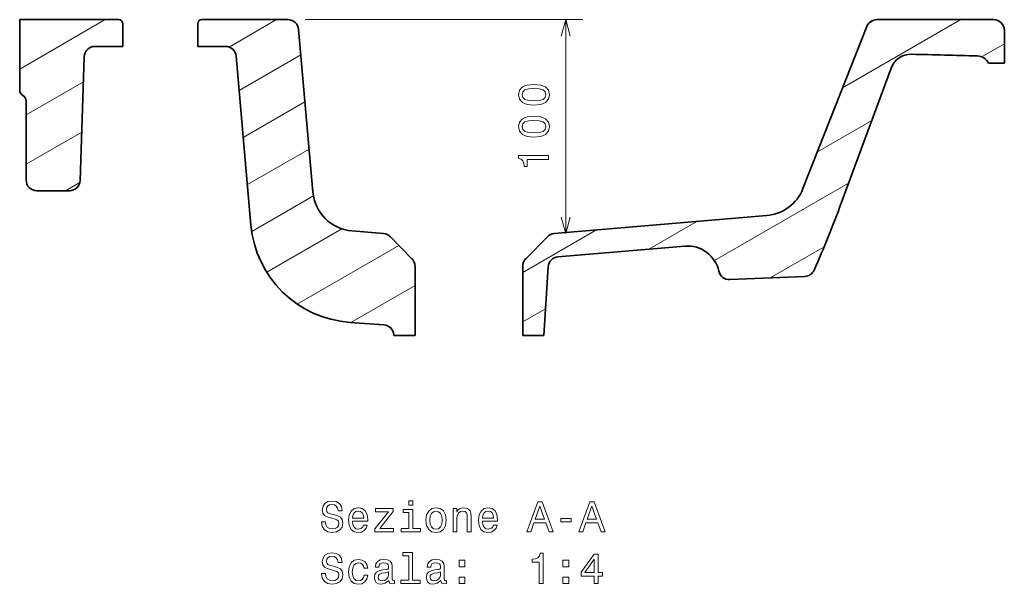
# Model space of a CAD drawing. Extents: x 30 to 413, y 35 to 278.
# Tile 3 of 3: x 298 to 413, y 193 to 259. Entities that reach past the tile are written whole.
import ezdxf

# ---------------------------------------------------------------- set-up
doc = ezdxf.new("R2010")
doc.units = 0

msp = doc.modelspace()

# ---------------------------------------------------------------- linework, layer by layer
at = {"color": 7, "lineweight": 35, "ltscale": 0.288925}
msp.add_line((298.26, 259.03), (309.81, 259.03), dxfattribs=at)
at = {"color": 7, "lineweight": 35, "ltscale": 0.205024}
msp.add_line((298.26, 259.03), (298.26, 250.83), dxfattribs=at)
at = {"color": 7, "lineweight": 13, "ltscale": 0.288675}
msp.add_line((298.26, 253.25), (308.26, 259.03), dxfattribs=at)
at = {"color": 7, "lineweight": 35, "ltscale": 0.251189}
msp.add_line((319.56, 259.03), (329.61, 259.03), dxfattribs=at)
at = {"color": 7, "lineweight": 13, "ltscale": 0.159718}
msp.add_line((322.72, 255.83), (328.26, 259.03), dxfattribs=at)
at = {"color": 7, "lineweight": 13}
for p, q in [((331.61, 259.03), (364.07, 259.03)), ((362.07, 234.03), (362.07, 259.03))]:
    msp.add_line(p, q, dxfattribs=at)
at = {"color": 7, "lineweight": 13, "ltscale": 0.398778}
msp.add_line((394.44, 251.05), (408.26, 259.03), dxfattribs=at)
at = {"color": 7, "lineweight": 13, "ltscale": 0.021553}
msp.add_line((397.48, 258.58), (398.22, 259.01), dxfattribs=at)
at = {"color": 7, "lineweight": 35, "ltscale": 0.341229}
msp.add_line((398.44, 259.03), (412.09, 259.03), dxfattribs=at)
at = {"color": 7, "lineweight": 35, "ltscale": 0.065625}
for p, q in [((310.31, 258.53), (310.31, 255.9)), ((319.06, 258.53), (319.06, 255.9))]:
    msp.add_line(p, q, dxfattribs=at)
at = {"color": 7, "lineweight": 35, "ltscale": 0.476763}
msp.add_line((332.52, 238.89), (330.86, 257.89), dxfattribs=at)
at = {"color": 7, "lineweight": 35}
for p, q in [((389.8, 239.28), (397.27, 258.24)), ((360.73, 234.03), (385.57, 236.13))]:
    msp.add_line(p, q, dxfattribs=at)
at = {"color": 7, "lineweight": 35, "ltscale": 0.095398}
msp.add_line((413.34, 257.78), (413.34, 253.96), dxfattribs=at)
at = {"color": 7, "lineweight": 35, "ltscale": 0.081297}
for p, q in [((307.06, 255.9), (310.31, 255.9)), ((319.06, 255.9), (322.32, 255.9))]:
    msp.add_line(p, q, dxfattribs=at)
at = {"color": 7, "lineweight": 13, "ltscale": 0.075655}
msp.add_line((410.72, 254.67), (413.34, 256.19), dxfattribs=at)
at = {"color": 7, "lineweight": 35, "ltscale": 0.361777}
msp.add_line((305.81, 254.7), (305.31, 240.23), dxfattribs=at)
at = {"color": 7, "lineweight": 35, "ltscale": 0.495361}
msp.add_line((323.56, 254.76), (325.29, 235.02), dxfattribs=at)
at = {"color": 7, "lineweight": 13, "ltscale": 0.207995}
for p, q in [((323.91, 250.74), (331.12, 254.9)), ((324.39, 245.25), (331.6, 249.41))]:
    msp.add_line(p, q, dxfattribs=at)
at = {"color": 7, "lineweight": 35, "ltscale": 0.0001221}
msp.add_line((402.5, 254.99), (402.5, 254.99), dxfattribs=at)
at = {"color": 7, "lineweight": 35, "ltscale": 0.420632}
msp.add_line((400.1, 253.36), (394.27, 237.58), dxfattribs=at)
at = {"color": 7, "lineweight": 35, "ltscale": 0.046381}
msp.add_line((411.48, 253.96), (413.34, 253.96), dxfattribs=at)
at = {"color": 7, "lineweight": 13, "ltscale": 0.193533}
msp.add_line((299.01, 247.91), (305.71, 251.78), dxfattribs=at)
at = {"color": 7, "lineweight": 35, "ltscale": 0.23125}
msp.add_line((299.01, 249.53), (299.01, 240.28), dxfattribs=at)
at = {"color": 7, "lineweight": 13, "ltscale": 0.183023}
msp.add_line((391.5, 243.58), (397.84, 247.24), dxfattribs=at)
at = {"color": 7, "lineweight": 13, "ltscale": 0.187593}
msp.add_line((299.01, 242.14), (305.5, 245.89), dxfattribs=at)
at = {"color": 7, "lineweight": 13, "ltscale": 0.207994}
msp.add_line((324.87, 239.75), (332.08, 243.91), dxfattribs=at)
at = {"color": 7, "lineweight": 13, "ltscale": 0.047848}
msp.add_line((303.62, 239.03), (305.27, 239.98), dxfattribs=at)
at = {"color": 7, "lineweight": 13, "ltscale": 0.452078}
msp.add_line((379.46, 230.86), (395.12, 239.9), dxfattribs=at)
at = {"color": 7, "lineweight": 35, "ltscale": 0.09504}
msp.add_line((304.06, 239.03), (300.26, 239.03), dxfattribs=at)
at = {"color": 7, "lineweight": 13, "ltscale": 0.207967}
msp.add_line((325.38, 234.27), (332.58, 238.43), dxfattribs=at)
at = {"color": 7, "lineweight": 13, "ltscale": 0.161732}
msp.add_line((371.8, 232.21), (377.4, 235.44), dxfattribs=at)
at = {"color": 7, "lineweight": 13, "ltscale": 0.253693}
msp.add_line((327.13, 229.51), (335.92, 234.58), dxfattribs=at)
at = {"color": 7, "lineweight": 35, "ltscale": 0.093044}
msp.add_line((340.79, 234.03), (337.08, 234.34), dxfattribs=at)
at = {"color": 7, "lineweight": 35, "ltscale": 0.089846}
for p, q in [((344.1, 231.09), (341.59, 233.66)), ((357.41, 231.09), (359.93, 233.66))]:
    msp.add_line(p, q, dxfattribs=at)
at = {"color": 7, "lineweight": 13, "ltscale": 0.249214}
msp.add_line((357.05, 229.46), (365.68, 234.45), dxfattribs=at)
at = {"color": 7, "lineweight": 13, "ltscale": 0.343075}
msp.add_line((330.69, 225.79), (342.57, 232.65), dxfattribs=at)
at = {"color": 7, "lineweight": 35, "ltscale": 0.372136}
msp.add_line((361.16, 231.3), (375.99, 232.56), dxfattribs=at)
at = {"color": 7, "lineweight": 13, "ltscale": 0.181616}
msp.add_line((385.98, 228.84), (392.27, 232.47), dxfattribs=at)
at = {"color": 7, "lineweight": 35, "ltscale": 0.202225}
for p, q in [((344.46, 230.22), (344.46, 222.13)), ((357.05, 230.22), (357.05, 222.13))]:
    msp.add_line(p, q, dxfattribs=at)
at = {"color": 7, "lineweight": 35, "ltscale": 0.200578}
msp.add_line((360.02, 230.13), (359.53, 222.13), dxfattribs=at)
at = {"color": 7, "lineweight": 35, "ltscale": 2.97081e-05}
msp.add_line((391.11, 229.75), (391.11, 229.75), dxfattribs=at)
at = {"color": 7, "lineweight": 13, "ltscale": 0.216678}
msp.add_line((336.96, 223.64), (344.46, 227.97), dxfattribs=at)
at = {"color": 7, "lineweight": 35, "ltscale": 0.219397}
msp.add_line((381.25, 228.65), (390.01, 229.01), dxfattribs=at)
at = {"color": 7, "lineweight": 13, "ltscale": 0.077087}
msp.add_line((357.05, 223.69), (359.72, 225.23), dxfattribs=at)
at = {"color": 7, "lineweight": 35, "ltscale": 0.098979}
msp.add_line((340.82, 223.37), (336.87, 223.64), dxfattribs=at)
at = {"color": 7, "lineweight": 35, "ltscale": 0.001703}
msp.add_line((341.98, 222.19), (341.98, 222.13), dxfattribs=at)
at = {"color": 7, "lineweight": 35, "ltscale": 0.062012}
for p, q in [((344.46, 222.13), (341.98, 222.13)), ((359.53, 222.13), (357.05, 222.13))]:
    msp.add_line(p, q, dxfattribs=at)
at = {"color": 7, "lineweight": 13, "ltscale": 0.003432}
msp.add_line((344.34, 222.13), (344.46, 222.2), dxfattribs=at)
at = {"color": 7, "lineweight": 13}
for points in [[(362.59, 257.09), (362.07, 259.03), (361.55, 257.09)], [(361.55, 235.96), (362.07, 234.03), (362.59, 235.96)]]:
    msp.add_lwpolyline(points, dxfattribs=at)
for points in [[(358.36, 249.05), (359.15, 249.12), (359.72, 249.36), (360.06, 249.74), (360.17, 250.26), (360.06, 250.78), (359.72, 251.16), (359.15, 251.39), (358.36, 251.47), (357.58, 251.39), (357.26, 251.3), (357.01, 251.16), (356.66, 250.78), (356.55, 250.26), (356.66, 249.74), (357.01, 249.36), (357.58, 249.12)], [(358.36, 249.53), (357.75, 249.57), (357.31, 249.7), (357.06, 249.92), (356.97, 250.26), (357.06, 250.6), (357.31, 250.82), (357.75, 250.95), (358.36, 250.99), (358.98, 250.95), (359.42, 250.82), (359.67, 250.6), (359.76, 250.26), (359.67, 249.92), (359.42, 249.7), (358.98, 249.57)], [(358.36, 245.31), (359.15, 245.39), (359.72, 245.62), (360.06, 246), (360.17, 246.53), (360.06, 247.05), (359.72, 247.42), (359.15, 247.66), (358.36, 247.74), (357.58, 247.66), (357.26, 247.56), (357.01, 247.42), (356.66, 247.05), (356.55, 246.53), (356.66, 246), (357.01, 245.62), (357.58, 245.39)], [(358.36, 245.8), (357.75, 245.84), (357.31, 245.96), (357.06, 246.19), (356.97, 246.53), (357.06, 246.86), (357.31, 247.09), (357.75, 247.21), (358.36, 247.25), (358.98, 247.21), (359.42, 247.09), (359.67, 246.86), (359.76, 246.53), (359.67, 246.19), (359.42, 245.96), (358.98, 245.84)], [(360.07, 242.7), (360.07, 243.16), (356.55, 243.16), (356.55, 242.82), (356.85, 242.73), (357.06, 242.54), (357.18, 242.27), (357.22, 241.88), (357.58, 241.88), (357.58, 242.7)], [(333.98, 200.32), (333.52, 200.32), (333.62, 199.79), (333.87, 199.4), (334.26, 199.16), (334.78, 199.07), (335.3, 199.15), (335.69, 199.38), (335.94, 199.72), (336.03, 200.18), (335.95, 200.6), (335.74, 200.86), (335.4, 201.04), (334.94, 201.17), (334.55, 201.27), (334.29, 201.38), (334.14, 201.54), (334.1, 201.79), (334.14, 202.02), (334.28, 202.19), (334.48, 202.31), (334.75, 202.35), (335.04, 202.3), (335.26, 202.16), (335.4, 201.93), (335.48, 201.63), (335.93, 201.63), (335.93, 201.64), (335.85, 202.11), (335.62, 202.46), (335.24, 202.69), (334.74, 202.76), (334.29, 202.69), (333.93, 202.47), (333.71, 202.15), (333.62, 201.72), (333.69, 201.34), (333.88, 201.09), (334.18, 200.91), (334.6, 200.78), (335.01, 200.67), (335.31, 200.56), (335.5, 200.4), (335.57, 200.13), (335.51, 199.87), (335.35, 199.66), (335.11, 199.54), (334.8, 199.5), (334.46, 199.55), (334.2, 199.71), (334.03, 199.98)], [(344.21, 202.79), (343.74, 202.79), (343.74, 202.29), (344.21, 202.29)], [(357.53, 199.17), (357.99, 199.17), (358.36, 200.2), (359.76, 200.2), (360.13, 199.17), (360.6, 199.17), (359.32, 202.68), (358.81, 202.68)], [(363.6, 199.17), (364.07, 199.17), (364.43, 200.2), (365.83, 200.2), (366.2, 199.17), (366.67, 199.17), (365.39, 202.68), (364.88, 202.68)], [(337.15, 200.4), (338.93, 200.4), (338.94, 200.6), (338.85, 201.18), (338.63, 201.62), (338.28, 201.88), (337.81, 201.97), (337.35, 201.87), (337, 201.59), (336.77, 201.13), (336.69, 200.53), (336.77, 199.91), (336.99, 199.45), (337.34, 199.17), (337.8, 199.07), (338.19, 199.14), (338.51, 199.31), (338.75, 199.58), (338.88, 199.95), (338.45, 199.95), (338.36, 199.74), (338.22, 199.59), (337.85, 199.47), (337.56, 199.53), (337.35, 199.7), (337.21, 199.99), (337.15, 200.38)], [(337.15, 200.77), (337.21, 201.12), (337.35, 201.37), (337.55, 201.53), (337.83, 201.59), (338.09, 201.53), (338.3, 201.37), (338.43, 201.12), (338.47, 200.77)], [(341.35, 201.51), (339.77, 199.51), (339.77, 199.17), (341.96, 199.17), (341.96, 199.54), (340.33, 199.54), (341.89, 201.54), (341.89, 201.88), (339.84, 201.88), (339.84, 201.51)], [(344.2, 199.54), (344.2, 201.79), (343.06, 201.79), (343.06, 201.41), (343.75, 201.41), (343.75, 199.54), (342.84, 199.54), (342.84, 199.17), (345.11, 199.17), (345.11, 199.54)], [(345.74, 200.52), (345.82, 199.91), (346.06, 199.45), (346.42, 199.17), (346.92, 199.07), (347.41, 199.17), (347.78, 199.45), (348.01, 199.9), (348.09, 200.52), (348.01, 201.14), (347.78, 201.6), (347.41, 201.87), (346.92, 201.97), (346.42, 201.87), (346.06, 201.59), (345.82, 201.14)], [(346.2, 200.53), (346.24, 200.98), (346.38, 201.31), (346.61, 201.51), (346.92, 201.58), (347.22, 201.51), (347.45, 201.31), (347.59, 200.98), (347.64, 200.53), (347.59, 200.07), (347.45, 199.73), (347.22, 199.53), (346.92, 199.47), (346.61, 199.53), (346.38, 199.73), (346.24, 200.07)], [(348.91, 199.17), (349.35, 199.17), (349.35, 200.73), (349.4, 201.09), (349.55, 201.35), (349.77, 201.52), (350.08, 201.58), (350.32, 201.53), (350.47, 201.39), (350.54, 201.16), (350.57, 200.86), (350.57, 199.17), (351.01, 199.17), (351.01, 200.95), (350.99, 201.31), (350.9, 201.61), (350.61, 201.88), (350.14, 201.97), (349.88, 201.94), (349.67, 201.84), (349.48, 201.68), (349.33, 201.46), (349.33, 201.88), (348.91, 201.88)], [(352.33, 200.4), (354.11, 200.4), (354.12, 200.6), (354.03, 201.18), (353.81, 201.62), (353.46, 201.88), (352.99, 201.97), (352.53, 201.87), (352.18, 201.59), (351.95, 201.13), (351.87, 200.53), (351.95, 199.91), (352.17, 199.45), (352.52, 199.17), (352.98, 199.07), (353.37, 199.14), (353.69, 199.31), (353.93, 199.58), (354.06, 199.95), (353.63, 199.95), (353.54, 199.74), (353.4, 199.59), (353.03, 199.47), (352.74, 199.53), (352.53, 199.7), (352.39, 199.99), (352.33, 200.38)], [(352.33, 200.77), (352.39, 201.12), (352.53, 201.37), (352.73, 201.53), (353.01, 201.59), (353.27, 201.53), (353.48, 201.37), (353.61, 201.12), (353.65, 200.77)], [(358.52, 200.63), (359.06, 202.17), (359.6, 200.63)], [(364.59, 200.63), (365.13, 202.17), (365.67, 200.63)], [(361.49, 200.32), (362.71, 200.32), (362.71, 200.72), (361.49, 200.72)], [(333.98, 194.28), (333.52, 194.28), (333.62, 193.74), (333.87, 193.35), (334.26, 193.11), (334.78, 193.03), (335.3, 193.11), (335.69, 193.33), (335.94, 193.68), (336.03, 194.14), (335.95, 194.55), (335.74, 194.82), (335.4, 194.99), (334.94, 195.13), (334.55, 195.22), (334.29, 195.33), (334.14, 195.49), (334.1, 195.75), (334.14, 195.97), (334.28, 196.14), (334.48, 196.26), (334.75, 196.3), (335.04, 196.25), (335.26, 196.11), (335.4, 195.89), (335.48, 195.58), (335.93, 195.58), (335.93, 195.59), (335.85, 196.06), (335.62, 196.42), (335.24, 196.64), (334.74, 196.71), (334.29, 196.64), (333.93, 196.43), (333.71, 196.1), (333.62, 195.68), (333.69, 195.3), (333.88, 195.04), (334.18, 194.87), (334.6, 194.74), (335.01, 194.62), (335.31, 194.51), (335.5, 194.35), (335.57, 194.09), (335.51, 193.82), (335.35, 193.62), (335.11, 193.49), (334.8, 193.45), (334.46, 193.51), (334.2, 193.67), (334.03, 193.93)], [(338.49, 194.93), (338.93, 194.93), (338.84, 195.34), (338.62, 195.65), (338.28, 195.85), (337.85, 195.93), (337.36, 195.83), (336.99, 195.54), (336.76, 195.08), (336.68, 194.47), (336.76, 193.86), (336.98, 193.41), (337.34, 193.12), (337.83, 193.03), (338.26, 193.1), (338.6, 193.31), (338.83, 193.65), (338.94, 194.09), (338.51, 194.09), (338.44, 193.81), (338.29, 193.6), (338.09, 193.47), (337.85, 193.43), (337.54, 193.49), (337.32, 193.69), (337.18, 194.02), (337.13, 194.48), (337.18, 194.94), (337.32, 195.27), (337.55, 195.47), (337.85, 195.54), (338.11, 195.49), (338.3, 195.38), (338.44, 195.19)], [(341.41, 193.48), (341.41, 193.46), (341.44, 193.29), (341.51, 193.17), (341.83, 193.07), (342.08, 193.11), (342.08, 193.46), (341.97, 193.44), (341.83, 193.51), (341.8, 193.71), (341.8, 195.11), (341.74, 195.47), (341.57, 195.72), (341.26, 195.87), (340.83, 195.93), (340.4, 195.87), (340.09, 195.7), (339.89, 195.43), (339.83, 195.07), (339.83, 195.04), (340.23, 195.04), (340.26, 195.26), (340.37, 195.41), (340.55, 195.5), (340.81, 195.53), (341.06, 195.51), (341.23, 195.43), (341.34, 195.3), (341.38, 195.12), (341.36, 194.91), (341.28, 194.8), (341.07, 194.75), (340.7, 194.71), (340.26, 194.62), (339.95, 194.46), (339.77, 194.21), (339.72, 193.83), (339.77, 193.5), (339.92, 193.25), (340.18, 193.1), (340.52, 193.04), (340.99, 193.15)], [(343.72, 196.37), (343.72, 193.5), (342.81, 193.5), (342.81, 193.12), (345.07, 193.12), (345.07, 193.5), (344.16, 193.5), (344.16, 196.74), (343.03, 196.74), (343.03, 196.37)], [(347.48, 193.48), (347.48, 193.46), (347.51, 193.29), (347.58, 193.17), (347.9, 193.07), (348.15, 193.11), (348.15, 193.46), (348.04, 193.44), (347.9, 193.51), (347.88, 193.71), (347.88, 195.11), (347.82, 195.47), (347.64, 195.72), (347.33, 195.87), (346.9, 195.93), (346.47, 195.87), (346.16, 195.7), (345.97, 195.43), (345.9, 195.07), (345.9, 195.04), (346.3, 195.04), (346.33, 195.26), (346.44, 195.41), (346.63, 195.5), (346.88, 195.53), (347.13, 195.51), (347.31, 195.43), (347.41, 195.3), (347.45, 195.12), (347.43, 194.91), (347.35, 194.8), (347.15, 194.75), (346.77, 194.71), (346.33, 194.62), (346.03, 194.46), (345.84, 194.21), (345.79, 193.83), (345.84, 193.5), (346, 193.25), (346.25, 193.1), (346.6, 193.04), (347.06, 193.15)], [(349.61, 195.08), (350.3, 195.08), (350.3, 195.83), (349.61, 195.83)], [(358.97, 193.12), (359.43, 193.12), (359.43, 196.65), (359.09, 196.65), (359, 196.34), (358.82, 196.13), (358.54, 196.01), (358.15, 195.97), (358.15, 195.61), (358.97, 195.61)], [(361.75, 195.08), (362.45, 195.08), (362.45, 195.83), (361.75, 195.83)], [(365.41, 193.12), (365.87, 193.12), (365.87, 193.99), (366.37, 193.99), (366.37, 194.39), (365.87, 194.39), (365.87, 196.55), (365.41, 196.55), (363.87, 194.43), (363.87, 193.99), (365.41, 193.99)], [(364.3, 194.39), (365.41, 195.96), (365.41, 194.39)], [(341.36, 194.07), (341.3, 193.81), (341.14, 193.61), (340.9, 193.48), (340.6, 193.43), (340.41, 193.46), (340.27, 193.54), (340.19, 193.68), (340.16, 193.87), (340.18, 194.05), (340.26, 194.18), (340.58, 194.32), (340.99, 194.38), (341.36, 194.5)], [(347.43, 194.07), (347.37, 193.81), (347.21, 193.61), (346.97, 193.48), (346.67, 193.43), (346.48, 193.46), (346.34, 193.54), (346.26, 193.68), (346.23, 193.87), (346.25, 194.05), (346.33, 194.18), (346.66, 194.32), (347.06, 194.38), (347.43, 194.5)], [(349.61, 193.12), (350.3, 193.12), (350.3, 193.87), (349.61, 193.87)], [(361.75, 193.12), (362.45, 193.12), (362.45, 193.87), (361.75, 193.87)]]:
    msp.add_lwpolyline(points, close=True, dxfattribs=at)
at = {"color": 7, "lineweight": 35}
for centre, radius, start, end in [((309.81, 258.53), 0.5, 360, 90), ((319.56, 258.53), 0.5, 90, 180), ((329.61, 257.78), 1.25, 5, 90), ((398.44, 257.78), 1.25, 90, 158.4847), ((412.09, 257.78), 1.25, 0, 90), ((307.06, 254.65), 1.25, 90, 178), ((322.32, 254.65), 1.25, 5, 90), ((402.44, 252.49), 2.5, 88.6788, 159.7186), ((329.58, -2660.02), 2915.92, 88.41597, 88.56686), ((410.14, 253.29), 1.5, 26.6349, 88.3863), ((299.01, 250.83), 0.75, 180, 240), ((298.26, 249.53), 0.75, 0, 60), ((300.26, 240.28), 1.25, 180, 270), ((304.06, 240.28), 1.25, 270, 358), ((337.5, 239.32), 5, 185, 265.1561), ((385.15, 241.11), 5, 274.8439, 338.4847), ((260.88, 286.87), 142.21, 336.3184, 339.7173), ((337.74, 236.11), 12.5, 185, 266), ((340.69, 232.78), 1.25, 44.4701, 85.8451), ((360.82, 232.78), 1.25, 94.1546, 135.53), ((376.31, 228.82), 3.75, 12.4131, 94.8438), ((343.21, 230.22), 1.25, 0, 44.4699), ((358.3, 230.22), 1.25, 135.5301, 180), ((361.27, 230.06), 1.25, 94.8439, 176.5), ((381.19, 229.9), 1.25, 192.4131, 272.3278), ((389.96, 230.26), 1.25, 272.3278, 336.2624), ((340.73, 222.12), 1.25, 3.5, 86)]:
    msp.add_arc(centre, radius, start, end, dxfattribs=at)

doc.saveas('drawing.dxf')
